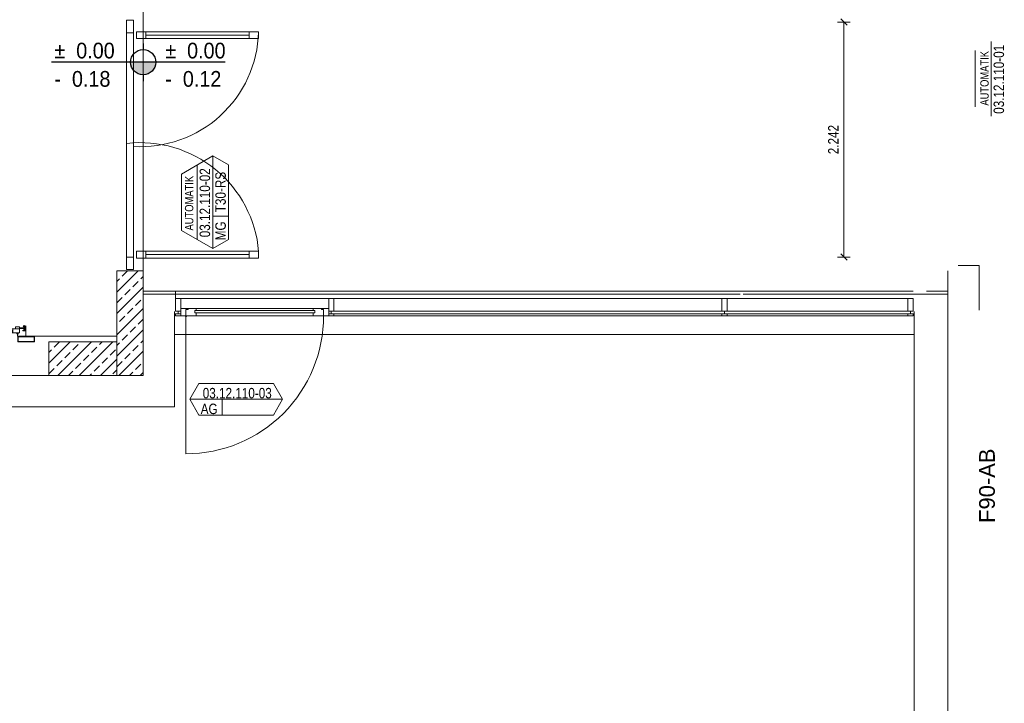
# Model space of a CAD drawing. Header units: metres. Extents: x -27 to 222, y 3 to 231.
# Tile 26 of 46: x 152.2 to 161.59, y 131.12 to 137.65. Entities that reach past the tile are written whole.
import ezdxf
from ezdxf.enums import TextEntityAlignment as Align

# ---------------------------------------------------------------- set-up
doc = ezdxf.new("R2010")
doc.units = ezdxf.units.M
doc.header["$PDMODE"] = 1
doc.header["$PDSIZE"] = 0.1
doc.layers.get('0').update_dxf_attribs({"lineweight": 13})
doc.layers.get('Defpoints').update_dxf_attribs({"lineweight": 13})
doc.layers.add('Grundriss', color=7, linetype='Continuous', lineweight=13)
doc.styles.add('Mini 1 50', font='arial.ttf', dxfattribs={"width": 0.8, "height": 0.1})
doc.styles.add('Style-Arial', font='arial.ttf')
doc.dimstyles.new('min50', dxfattribs={"dimtxt": 0.1, "dimasz": 0.06, "dimexe": 0.06, "dimexo": 0.0625, "dimgap": 0.05, "dimtad": 1, "dimdec": 3, "dimzin": 3, "dimdsep": 46, "dimtxsty": 'Mini 1 50', "dimblk": 'OBLIQUE', "dimcen": 0.09, "dimclrd": 256, "dimclre": 256, "dimadec": 3, "dimazin": 3, "dimtfac": 1, "dimtdec": 3, "dimtmove": 0, "dimatfit": 1, "dimldrblk": 'TerminatorOpen', "dimfxl": 0.06, "dimfxlon": 1, "dimfrac": 2, "dimtzin": 3, "dimlwd": -1, "dimlwe": -1, "dimarcsym": 0})

# ---------------------------------------------------------------- blocks, each defined once
blk = doc.blocks.new('*U1947')
at = {"layer": 'Grundriss', "lineweight": 18}
for p, q in [((-0.081, -0.0059), (-0.081, 0.0281)), ((-0.069, -0.0059), (-0.069, 0.0281)), ((-0.069, 0.0151), (-0.0302, 0.0151)), ((-0.069, 0.0071), (-0.0302, 0.0071)), ((-0.0302, 0.0059), (-0.0302, 0.0231)), ((-0.0302, 0.0231), (0.0098, 0.0231)), ((0.0098, 0.0231), (0.0098, 0.0059)), ((0.0458, 0.0059), (0.0809, 0.0059)), ((0.0458, -0.0341), (0.0809, -0.0341))]:
    blk.add_line(p, q, dxfattribs=at)
at = {"layer": 'Grundriss'}
for p, q in [((-0.0302, 0.0059), (0.0458, 0.0059)), ((-0.0302, -0.0341), (-0.0302, 0.0059)), ((0.0358, 0.0059), (0.0358, -0.0341)), ((0.0458, -0.0121), (0.0458, 0.0059)), ((-0.0302, -0.0341), (0.0458, -0.0341)), ((0.0376, -0.0121), (0.0809, -0.0121)), ((0.0376, -0.0281), (0.0376, -0.0121)), ((0.0376, -0.0161), (0.0809, -0.0161)), ((0.0376, -0.0241), (0.0809, -0.0241)), ((0.0376, -0.0281), (0.0809, -0.0281)), ((0.0458, -0.0341), (0.0458, -0.0281))]:
    blk.add_line(p, q, dxfattribs=at)
at = {"layer": 'Grundriss', "lineweight": 18, "extrusion": (0, 0, -1)}
blk.add_arc((0.075, 0.0281), 0.006, 0, 180, dxfattribs=at)
at = {"layer": 'Grundriss', "lineweight": 18}
blk.add_arc((-0.075, -0.0059), 0.006, 180, 0, dxfattribs=at)
blk = doc.blocks.new('*U1949')
at = {"layer": 'Grundriss'}
for p, q in [((-0.0125, -0.022), (-0.0125, 0.0078)), ((-0.008, 0.0201), (-0.0123, 0.0089)), ((0.008, 0.0201), (0.0111, 0.0121)), ((0.0095, -0.025), (-0.0095, -0.025)), ((0.0125, -0.0176), (0.0125, -0.022))]:
    blk.add_line(p, q, dxfattribs=at)
at = {"layer": 'Grundriss', "extrusion": (0, 0, -1)}
for centre, radius, start, end in [((0.0095, 0.0078), 0.003, 0, 20.96579), ((0, 0.016), 0.00897, 27.02044, 152.97956)]:
    blk.add_arc(centre, radius, start, end, dxfattribs=at)
at = {"layer": 'Grundriss'}
for centre, start, end in [((-0.0095, -0.022), 180, 270), ((0.0095, -0.022), 270, 0)]:
    blk.add_arc(centre, 0.003, start, end, dxfattribs=at)
blk = doc.blocks.new('*U1948')
at = {"layer": 'Grundriss'}
for p, q in [((-0.0448, 0.0494), (-0.0448, -0.0506)), ((-0.0448, -0.0506), (0.0352, -0.0506)), ((0.0322, -0.0206), (0.0252, -0.0206)), ((0.0322, -0.0276), (0.0272, -0.0276)), ((0.0272, -0.0276), (0.0272, -0.0316)), ((0.0272, -0.0316), (0.0322, -0.0316)), ((0.028, -0.0286), (0.0312, -0.0286)), ((0.028, -0.0306), (0.028, -0.0286)), ((0.028, -0.0306), (0.0312, -0.0306)), ((0.0352, -0.0246), (0.0352, -0.0236)), ((0.0352, -0.0506), (0.0352, -0.0346)), ((0.0429, -0.0199), (0.0448, -0.0205))]:
    blk.add_line(p, q, dxfattribs=at)
for centre, radius, start, end in [((0.0312, -0.0165), 0.0121, 270, 343.64598), ((0.0312, -0.0165), 0.0141, 270, 343.64598), ((0.0322, -0.0236), 0.003, 0, 90), ((0.0322, -0.0246), 0.003, 270, 0)]:
    blk.add_arc(centre, radius, start, end, dxfattribs=at)
at = {"layer": 'Grundriss', "extrusion": (0, 0, -1)}
blk.add_arc((-0.0322, -0.0346), 0.003, 90, 180, dxfattribs=at)
at = {"layer": 'Grundriss'}
blk.add_blockref('*U1949', (-0.0313, 0.0255), dxfattribs=at)
blk = doc.blocks.new('*U1951')
at = {"layer": 'Grundriss'}
for p, q in [((-0.0125, -0.022), (-0.0125, 0.0078)), ((-0.008, 0.0201), (-0.0123, 0.0089)), ((0.008, 0.0201), (0.0111, 0.0121)), ((0.0095, -0.025), (-0.0095, -0.025)), ((0.0125, -0.0176), (0.0125, -0.022))]:
    blk.add_line(p, q, dxfattribs=at)
at = {"layer": 'Grundriss', "extrusion": (0, 0, -1)}
for centre, radius, start, end in [((0.0095, 0.0078), 0.003, 0, 20.96579), ((0, 0.016), 0.00897, 27.02044, 152.97956)]:
    blk.add_arc(centre, radius, start, end, dxfattribs=at)
at = {"layer": 'Grundriss'}
for centre, start, end in [((-0.0095, -0.022), 180, 270), ((0.0095, -0.022), 270, 0)]:
    blk.add_arc(centre, 0.003, start, end, dxfattribs=at)
blk = doc.blocks.new('*U1950')
at = {"layer": 'Grundriss'}
for p, q in [((-0.0448, 0.0494), (-0.0448, -0.0506)), ((-0.0448, -0.0506), (0.0352, -0.0506)), ((0.0322, -0.0206), (0.0252, -0.0206)), ((0.0322, -0.0276), (0.0272, -0.0276)), ((0.0272, -0.0276), (0.0272, -0.0316)), ((0.0272, -0.0316), (0.0322, -0.0316)), ((0.028, -0.0286), (0.0312, -0.0286)), ((0.028, -0.0306), (0.028, -0.0286)), ((0.028, -0.0306), (0.0312, -0.0306)), ((0.0352, -0.0246), (0.0352, -0.0236)), ((0.0352, -0.0506), (0.0352, -0.0346)), ((0.0429, -0.0199), (0.0448, -0.0205))]:
    blk.add_line(p, q, dxfattribs=at)
for centre, radius, start, end in [((0.0312, -0.0165), 0.0121, 270, 343.64598), ((0.0312, -0.0165), 0.0141, 270, 343.64598), ((0.0322, -0.0236), 0.003, 0, 90), ((0.0322, -0.0246), 0.003, 270, 0)]:
    blk.add_arc(centre, radius, start, end, dxfattribs=at)
at = {"layer": 'Grundriss', "extrusion": (0, 0, -1)}
blk.add_arc((-0.0322, -0.0346), 0.003, 90, 180, dxfattribs=at)
at = {"layer": 'Grundriss'}
blk.add_blockref('*U1951', (-0.0313, 0.0255), dxfattribs=at)
blk = doc.blocks.new('*U1952')
at = {"layer": 'Grundriss', "lineweight": 18}
for p, q in [((-0.081, -0.0059), (-0.081, 0.0281)), ((-0.069, -0.0059), (-0.069, 0.0281)), ((-0.069, 0.0151), (-0.0302, 0.0151)), ((-0.069, 0.0071), (-0.0302, 0.0071)), ((-0.0302, 0.0059), (-0.0302, 0.0231)), ((-0.0302, 0.0231), (0.0098, 0.0231)), ((0.0098, 0.0231), (0.0098, 0.0059)), ((0.0458, 0.0059), (0.0809, 0.0059)), ((0.0458, -0.0341), (0.0809, -0.0341))]:
    blk.add_line(p, q, dxfattribs=at)
at = {"layer": 'Grundriss'}
for p, q in [((-0.0302, 0.0059), (0.0458, 0.0059)), ((-0.0302, -0.0341), (-0.0302, 0.0059)), ((0.0358, 0.0059), (0.0358, -0.0341)), ((0.0458, -0.0121), (0.0458, 0.0059)), ((-0.0302, -0.0341), (0.0458, -0.0341)), ((0.0376, -0.0121), (0.0809, -0.0121)), ((0.0376, -0.0281), (0.0376, -0.0121)), ((0.0376, -0.0161), (0.0809, -0.0161)), ((0.0376, -0.0241), (0.0809, -0.0241)), ((0.0376, -0.0281), (0.0809, -0.0281)), ((0.0458, -0.0341), (0.0458, -0.0281))]:
    blk.add_line(p, q, dxfattribs=at)
at = {"layer": 'Grundriss', "lineweight": 18, "extrusion": (0, 0, -1)}
blk.add_arc((0.075, 0.0281), 0.006, 0, 180, dxfattribs=at)
at = {"layer": 'Grundriss', "lineweight": 18}
blk.add_arc((-0.075, -0.0059), 0.006, 180, 0, dxfattribs=at)
blk = doc.blocks.new('*U1946')
at = {"layer": 'Grundriss', "lineweight": 18}
for p, q in [((-16.606, 0.205), (-4.622, 0.205)), ((-14.059, 0.205), (16.606, 0.205)), ((5.884, 0.205), (17.058, 0.205)), ((-16.606, -0.195), (4.622, -0.195)), ((4.622, -0.195), (16.606, -0.195))]:
    blk.add_line(p, q, dxfattribs=at)
at = {"layer": 'Grundriss'}
for p, q in [((-16.606, 0.025), (4.622, 0.025)), ((4.622, 0.025), (16.606, 0.025)), ((-16.606, -0.015), (4.622, -0.015)), ((-16.606, -0.095), (-4.622, -0.095)), ((-16.606, -0.135), (4.622, -0.135)), ((-4.622, -0.095), (16.606, -0.095)), ((4.622, -0.015), (16.606, -0.015)), ((4.622, -0.135), (16.606, -0.135))]:
    blk.add_line(p, q, dxfattribs=at)
at = {"layer": 'Grundriss', "xscale": 10, "yscale": 10, "zscale": 10, "rotation": 359.9999999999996}
for name, p in [('*U1948', (-17.852, 0.001)), ('*U1947', (-17.415, 0.146))]:
    blk.add_blockref(name, p, dxfattribs=at)
at = {"layer": 'Grundriss', "extrusion": (0, 0, -1), "xscale": 10, "yscale": 10, "zscale": 10, "rotation": 359.9999999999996}
for name, p in [('*U1952', (-17.415, 0.146)), ('*U1950', (-17.852, 0.001))]:
    blk.add_blockref(name, p, dxfattribs=at)
blk = doc.blocks.new('*U1953')
at = {"layer": 'Grundriss', "extrusion": (0, 0, -1), "flags": 128}
for points in [[(0.8, 0.27), (0.8, -0.17)], [(-0.77, 0.3), (0.77, 0.3)], [(-0.8, -0.17), (-0.8, 0.27)], [(0.77, -0.2), (-0.77, -0.2)]]:
    blk.add_lwpolyline(points, dxfattribs=at)
blk.add_lwpolyline([(0.76, -0.16), (-0.76, -0.16), (-0.76, 0.26), (0.76, 0.26), (0.76, -0.16)], close=True, dxfattribs=at)
at = {"layer": 'Grundriss'}
for centre, start, end in [((-0.77, 0.27), 90, 180), ((-0.77, -0.17), 180, 270), ((0.77, -0.17), 270, 0)]:
    blk.add_arc(centre, 0.03, start, end, dxfattribs=at)
at = {"layer": 'Grundriss', "extrusion": (0, 0, -1)}
blk.add_arc((-0.77, 0.27), 0.03, 90, 180, dxfattribs=at)
blk = doc.blocks.new('*U1945')
at = {"layer": 'Grundriss'}
for p, q in [((8.3882, 0.287), (9.2542, 0.287)), ((8.3062, -0.388), (9.7467, -0.388))]:
    blk.add_line(p, q, dxfattribs=at)
at = {"layer": 'Grundriss', "extrusion": (0, 0, -1), "xscale": 0.1, "yscale": 0.1, "zscale": 0.1}
for name, p in [('*U1946', (-6.5562, 0.3375)), ('*U1953', (-8.3895, 0.2538))]:
    blk.add_blockref(name, p, dxfattribs=at)
blk = doc.blocks.new('*U1985')
at = {"layer": 'Grundriss'}
for p, q in [((-0.4454, 1.0143), (-0.4454, 1.0793)), ((0.5394, 1.0468), (-0.4454, 1.0468)), ((0.5394, 1.0143), (0.5394, 1.0793)), ((-0.4454, -1.0142), (-0.4454, -1.0792)), ((0.5397, -1.0793), (0.5397, -1.0142)), ((0.5397, -1.0467), (-0.4454, -1.0467))]:
    blk.add_line(p, q, dxfattribs=at)
at = {"layer": 'Grundriss', "flags": 128}
for points in [[(-0.5647, 1.07), (-0.6297, 1.07), (-0.6297, 1.19), (-0.5647, 1.19), (-0.5647, 1.07)], [(-0.5647, 1.07), (-0.6297, 1.07), (-0.6297, -1.19), (-0.5647, -1.19), (-0.5647, 1.07)], [(0.6294, 1.0143), (0.6294, 1.0793), (-0.5354, 1.0793), (-0.5354, 1.0143), (0.6294, 1.0143)], [(0.6297, -1.0142), (0.6297, -1.0792), (-0.5354, -1.0792), (-0.5354, -1.0142), (0.6297, -1.0142)], [(-0.5647, -1.19), (-0.6297, -1.19), (-0.6297, -1.07), (-0.5647, -1.07), (-0.5647, -1.19)]]:
    blk.add_lwpolyline(points, close=True, dxfattribs=at)
at = {"layer": 'Grundriss'}
for centre, radius, start, end in [((-0.4971, 1.11), 1.127, 266.48556, 358.35976), ((-0.5005, -1.112), 1.1343, 4.86512, 96.46268)]:
    blk.add_arc(centre, radius, start, end, dxfattribs=at)
blk = doc.blocks.new('_Oblique')
at = {"color": 0, "linetype": 'ByBlock', "lineweight": -2}
blk.add_line((-0.5, -0.5), (0.5, 0.5), dxfattribs=at)
blk = doc.blocks.new('*D2423')
at = {"layer": 'Defpoints', "color": 0, "transparency": 16777216}
for p in [(160.0599, 137.6218), (161.1175, 137.6218), (161.085, 135.38)]:
    blk.add_point(p, dxfattribs=at)
at = {"layer": 'Grundriss', "transparency": 16777216}
for p, q in [((160.1199, 137.6218), (159.9999, 137.6218)), ((160.0599, 135.38), (160.0599, 137.6218)), ((160.1199, 135.38), (159.9999, 135.38))]:
    blk.add_line(p, q, dxfattribs=at)
at = {"layer": 'Grundriss', "transparency": 16777216, "xscale": 0.06, "yscale": 0.06, "zscale": 0.06}
for p, rotation in [((160.0599, 137.6218), 90), ((160.0599, 135.38), 270)]:
    blk.add_blockref('_Oblique', p, dxfattribs=dict(at, rotation=rotation))
at = {"layer": 'Grundriss', "color": 0, "transparency": 16777216, "insert": (159.9597, 136.5009), "char_height": 0.1, "attachment_point": 5, "rotation": 90, "style": 'Mini 1 50'}
blk.add_mtext('2.242', dxfattribs=at)
blk = doc.blocks.new('TerminatorOpen')
at = {"color": 0, "linetype": 'ByBlock', "lineweight": -2}
for q in [(-1, 0.5), (-1, 0), (-1, -0.5)]:
    blk.add_line((0, 0), q, dxfattribs=at)

msp = doc.modelspace()

# ---------------------------------------------------------------- hatches: boundary and pattern name
at = {"layer": 'Grundriss', "lineweight": 13}
msp.add_hatch(color=256, dxfattribs=at).paths.add_polyline_path([(153.2551, 137.2392, 0.999974), (153.4951, 137.2392)])
at = {"layer": 'Grundriss'}
h = msp.add_hatch(dxfattribs=at)
h.set_pattern_fill('ANSI33', color=256, style=0, pattern_type=2)
h.set_pattern_definition([(45, (153.125, 135.25), (-0.203647, -0.407294), []), (45, (153.07409, 135.3009), (-0.203647, -0.407294), [0.072, -0.36]), (45, (153.15045, 135.37727), (-0.203647, -0.407294), [0.072, -0.36]), (45, (153.22682, 135.45364), (-0.203647, -0.407294), [0.072, -0.36]), (45, (153.30319, 135.53001), (-0.203647, -0.407294), [0.072, -0.36])])
h.paths.add_polyline_path([(153.125, 135.25), (153.125, 134.25), (153.375, 134.25), (153.375, 135.25)])
h = msp.add_hatch(dxfattribs=at)
h.set_pattern_fill('ANSI33', color=256, style=0, pattern_type=2)
h.set_pattern_definition([(45, (152.475, 134.57), (-0.203647, -0.407294), []), (45, (152.42409, 134.6209), (-0.203647, -0.407294), [0.072, -0.36]), (45, (152.50045, 134.69727), (-0.203647, -0.407294), [0.072, -0.36]), (45, (152.57682, 134.77364), (-0.203647, -0.407294), [0.072, -0.36]), (45, (152.65319, 134.85001), (-0.203647, -0.407294), [0.072, -0.36])])
h.paths.add_polyline_path([(152.475, 134.57), (153.125, 134.57), (153.125, 134.25), (152.475, 134.25)])

# ---------------------------------------------------------------- linework, layer by layer
for p, q in [((153.3751, 139.3748), (153.3751, 135.0749)), ((161.3135, 137.3507), (161.3135, 136.8126)), ((154.0395, 136.3458), (153.7395, 136.1726)), ((154.0395, 135.4613), (154.0395, 136.3458)), ((153.7395, 136.1726), (153.7395, 135.6345)), ((154.0395, 135.7703), (154.1895, 135.7703)), ((154.0395, 135.4613), (153.7395, 135.6345)), ((161.35, 135.3), (161.15, 135.3)), ((161.35, 134.875), (161.35, 135.3)), ((153.5771, 135.0549), (153.3751, 135.0549)), ((160.7199, 135.055), (153.685, 135.0552)), ((160.6699, 134.985), (153.685, 134.985)), ((160.848, 135.0547), (161.05, 135.0547)), ((154.998, 134.89), (153.838, 134.89)), ((153.675, 134.86), (153.675, 133.95)), ((153.675, 134.84), (153.685, 134.84)), ((153.7099, 134.84), (153.7099, 134.865)), ((153.7099, 134.865), (153.71, 134.84)), ((153.71, 134.84), (153.71, 134.865)), ((153.786, 134.82), (153.741, 134.82)), ((154.998, 134.82), (153.882, 134.82)), ((155.05, 134.82), (155.099, 134.82)), ((155.1699, 134.84), (155.17, 134.865)), ((155.17, 134.84), (155.17, 134.865)), ((155.17, 134.865), (155.17, 134.84)), ((160.6699, 134.8197), (155.195, 134.82)), ((158.9199, 134.84), (158.92, 134.865)), ((158.92, 134.84), (158.92, 134.865)), ((158.92, 134.865), (158.92, 134.84)), ((160.6949, 134.84), (160.6949, 134.865)), ((160.695, 134.865), (160.6949, 134.84)), ((160.695, 134.84), (160.695, 134.865)), ((160.7199, 134.84), (160.73, 134.84)), ((153.675, 133.95), (126.775, 133.95)), ((153.8195, 134.0227), (154.704, 134.0227)), ((154.1285, 134.0227), (154.1285, 133.8727)), ((161.05, 131.225), (161.05, 131.04))]:
    msp.add_line(p, q, dxfattribs=at)
at = {"layer": 'Grundriss', "lineweight": 25}
for p, q in [((153.3751, 137.4192), (153.3751, 137.3592)), ((154.1581, 137.2392), (152.5014, 137.2392)), ((153.3751, 137.1192), (153.3751, 137.0592))]:
    msp.add_line(p, q, dxfattribs=at)
at = {"layer": 'Grundriss', "ltscale": 0.1}
for p, q in [((161.05, 127.7), (161.05, 135.25)), ((152.5, 134.25), (135, 134.25))]:
    msp.add_line(p, q, dxfattribs=at)
at = {"layer": 'Grundriss', "ltscale": 0.01}
msp.add_line((153.784, 134.815), (153.784, 133.503), dxfattribs=at)
at = {"layer": 'Grundriss', "flags": 128}
for points in [[(161.4635, 137.4373), (161.4635, 136.726)], [(154.0395, 135.4613), (154.1895, 135.5479), (154.1895, 136.2592), (154.0395, 136.3458)], [(153.8895, 136.2592), (153.8895, 135.5479)], [(153.685, 134.9852), (153.685, 135.0552), (153.3751, 135.0552), (153.375, 135.0249), (153.415, 135.0249)], [(153.685, 134.865), (153.685, 134.985), (153.735, 134.985), (153.735, 134.865), (153.685, 134.865)], [(155.145, 134.985), (155.195, 134.985), (155.195, 134.865), (155.145, 134.865)], [(155.145, 134.985), (155.145, 134.82), (155.195, 134.82), (155.195, 134.84), (155.145, 134.84)], [(158.895, 134.865), (158.895, 134.985), (158.945, 134.985), (158.945, 134.865), (158.895, 134.865)], [(160.7199, 134.865), (160.7199, 134.985), (160.6699, 134.985), (160.6699, 134.865), (160.7199, 134.865)], [(153.784, 134.82), (153.735, 134.82), (153.735, 134.89), (153.882, 134.89)], [(153.804, 134.88), (153.784, 134.88), (153.784, 134.82), (153.882, 134.82), (153.882, 134.8465), (153.867, 134.8465), (153.867, 134.8715), (153.882, 134.8715), (153.882, 134.89)], [(153.804, 134.89), (153.804, 134.88)], [(155.096, 134.88), (155.096, 134.82), (154.998, 134.82), (154.998, 134.8465), (155.013, 134.8465), (155.013, 134.8715), (154.998, 134.8715), (154.998, 134.89), (155.145, 134.89)], [(155.076, 134.89), (155.076, 134.88), (155.096, 134.88)], [(153.685, 134.84), (153.685, 134.82), (153.735, 134.82), (153.735, 134.84), (153.685, 134.84)], [(155.013, 134.8465), (153.867, 134.8465), (153.867, 134.8715), (155.013, 134.8715), (155.013, 134.8465)], [(155.096, 134.82), (155.145, 134.82)], [(155.145, 134.8385), (155.145, 134.8385)], [(160.695, 134.8647), (155.17, 134.865), (155.17, 134.84), (160.695, 134.8397)], [(158.895, 134.84), (158.895, 134.82), (158.945, 134.82), (158.945, 134.84), (158.895, 134.84)], [(160.7199, 134.84), (160.7199, 134.82), (160.6699, 134.82), (160.6699, 134.84), (160.7199, 134.84)], [(160.695, 134.8397), (160.695, 134.8647)], [(161.05, 131.04), (160.73, 131.04), (160.73, 134.86)], [(153.9061, 133.8727), (154.6174, 133.8727), (154.704, 134.0227), (154.6174, 134.1727), (153.9061, 134.1727), (153.8195, 134.0227), (153.9061, 133.8727)]]:
    msp.add_lwpolyline(points, dxfattribs=at)
at = {"layer": 'Grundriss', "ltscale": 0.05, "flags": 128}
for points in [[(153.125, 135.25), (153.125, 134.25), (153.375, 134.25), (153.375, 135.25), (153.125, 135.25)], [(153.125, 134.25), (153.375, 134.25), (153.375, 135.25), (153.125, 135.25), (153.125, 134.25)], [(152.475, 134.57), (153.125, 134.57), (153.125, 134.25), (152.475, 134.25), (152.475, 134.57)]]:
    msp.add_lwpolyline(points, close=True, dxfattribs=at)
for points in [[(159.07, 135.025), (153.375, 135.025)], [(159.07, 135.025), (156.5076, 135.025)], [(161.05, 135.025), (159.1, 135.025)], [(153.125, 134.25), (152.475, 134.25), (152.475, 134.57), (153.125, 134.57)]]:
    msp.add_lwpolyline(points, dxfattribs=at)
at = {"layer": 'Grundriss'}
msp.add_lwpolyline([(160.73, 134.6397), (153.68, 134.64)], dxfattribs=at)
at = {"layer": 'Grundriss', "lineweight": 25}
msp.add_circle((153.3751, 137.2392), 0.12, dxfattribs=at)
at = {"layer": 'Grundriss'}
msp.add_circle((153.784, 134.815), 0.00375, dxfattribs=at)
at = {"layer": 'Grundriss', "ltscale": 0.01}
msp.add_arc((153.784, 134.815), 1.312, 270, 0.20217, dxfattribs=at)

# ---------------------------------------------------------------- block references
at = {"layer": 'Grundriss'}
for name, p in [('*U1985', (153.8472, 136.45)), ('*U1945', (143.8688, 134.338))]:
    msp.add_blockref(name, p, dxfattribs=at)

# ---------------------------------------------------------------- texts
at = {"layer": 'Grundriss', "style": 'Style-Arial'}
msp.add_text('F90-AB', height=0.15, rotation=90, dxfattribs=at).set_placement((161.35, 132.843), align=Align.TOP_LEFT)
at = {"layer": 'Grundriss', "lineweight": 13, "char_height": 0.15, "attachment_point": 4, "line_spacing_factor": 1.08, "style": 'Style-Arial'}
for s, insert in [('\\H1x;\\W0.9;±  0.00\\P-  0.18', (152.5285, 137.2142)), ('\\H1x;\\W0.9;±  0.00\\P-  0.12', (153.5863, 137.2142))]:
    msp.add_mtext(s, dxfattribs=dict(at, insert=insert))
at = {"layer": 'Grundriss', "attachment_point": 5, "rotation": 90, "style": 'Mini 1 50'}
for s, insert, char_height, line_spacing_factor in [('\\H1x;\\W0.8;AUTOMATIK', (161.4019, 137.0858), 0.08, 0.825), ('\\H1x;\\W0.8;03.12.110-01', (161.5385, 137.0762), 0.1, 0.78), ('\\H1x;\\W0.8;03.12.110-02', (153.9645, 135.8981), 0.1, 0.78), ('\\H1x;\\W0.8;AUTOMATIK', (153.8145, 135.8943), 0.08, 0.825), ('\\H1x;\\W0.8;T30-RS', (154.1145, 136.0007), 0.1, 0.78), ('\\H1x;\\W0.8;MG', (154.1145, 135.6301), 0.1, 0.78)]:
    msp.add_mtext(s, dxfattribs=dict(at, insert=insert, char_height=char_height, line_spacing_factor=line_spacing_factor))
at = {"layer": 'Grundriss', "char_height": 0.1, "attachment_point": 5, "line_spacing_factor": 0.78, "style": 'Mini 1 50'}
for s, insert in [('\\H1x;\\W0.8;03.12.110-03', (154.2729, 134.081)), ('\\H1x;\\W0.8;AG', (154.005, 133.931))]:
    msp.add_mtext(s, dxfattribs=dict(at, insert=insert))

# ---------------------------------------------------------------- dimensions: what is measured, and where the dimension line sits
at = {"layer": 'Grundriss'}
dim = msp.add_linear_dim(base=(160.0599, 137.6218), p1=(161.085, 135.38), p2=(161.1175, 137.6218), angle=90, dimstyle='min50', dxfattribs=at)
dim.commit()
dim.dimension.update_dxf_attribs({"geometry": '*D2423', "text_midpoint": (159.9597, 136.5009)})

doc.saveas('drawing.dxf')
